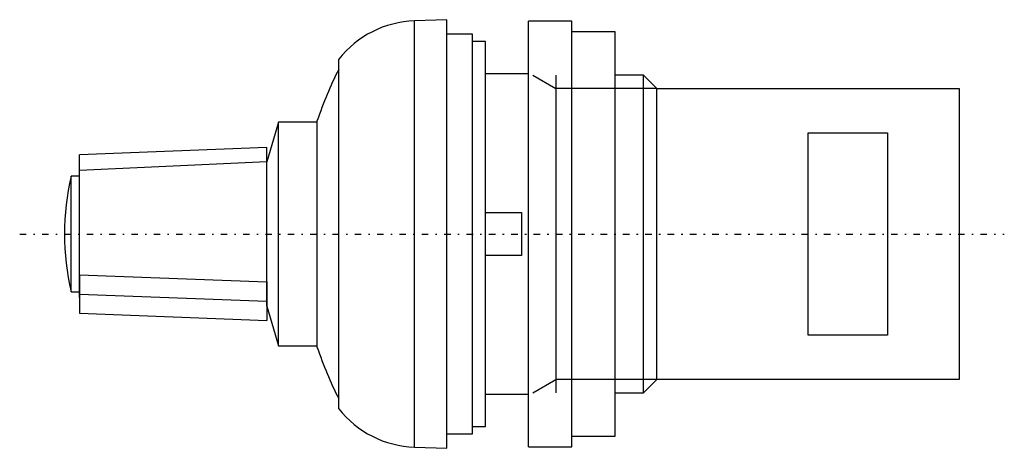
# Model space of a CAD drawing. Extents: x -65.2 to 3.1, y -14.8 to 14.8.
import ezdxf

# ---------------------------------------------------------------- set-up
doc = ezdxf.new("R2010")
doc.units = 0
doc.linetypes.add('CENTER', pattern=[1.5, 0.45, -0.5, 0.05, -0.5])
for name, color, linetype in [('AM_0', 7, 'CONTINUOUS'), ('AM_10', 7, 'CONTINUOUS'), ('AM_7', 7, 'CENTER')]:
    doc.layers.add(name, color=color, linetype=linetype)

msp = doc.modelspace()

# ---------------------------------------------------------------- linework, layer by layer
at = {"layer": 'AM_0', "color": 7, "linetype": 'CONTINUOUS'}
for p, q in [((-35.57, 14.85), (-37.814, 14.772)), ((-37.814, -14.772), (-37.814, 14.772)), ((-35.57, -14.85), (-35.57, 14.85)), ((-26.9, 14.75), (-29.9, 14.75)), ((-29.9, -14.75), (-29.9, 14.75)), ((-26.9, -14.75), (-26.9, 14.75)), ((-33.8, 13.85), (-35.57, 13.85)), ((-33.8, -13.85), (-33.8, 13.85)), ((-23.9, 14), (-26.9, 14)), ((-23.9, -14), (-23.9, 14)), ((-32.9, 13.35), (-33.8, 13.35)), ((-32.9, -13.35), (-32.9, 13.35)), ((-43.07, -12.106), (-43.07, 12.106)), ((-29.9, 11.1), (-32.9, 11.1)), ((-21.92, 11), (-23.9, 11)), ((-21, 10.08), (-21.92, 11)), ((-21.92, -11), (-21.92, 11)), ((-21, -10.08), (-21, 10.08)), ((0, 10.05), (-21, 10.05)), ((0, -10.05), (0, 10.05)), ((-47.258, 7.75), (-48.058, 5)), ((-44.557, 7.75), (-47.258, 7.75)), ((-47.258, -7.75), (-47.258, 7.75)), ((-44.557, -7.859), (-44.557, 7.859)), ((-10.5, 7), (-5, 7)), ((-10.5, -7), (-10.5, 7)), ((-5, 7), (-5, -7)), ((-48.058, 5.984), (-61.057, 5.493)), ((-61.057, -4.4), (-61.057, 5.493)), ((-48.058, -5), (-48.058, 5.984)), ((-48.058, 5), (-61.057, 4.4)), ((-61.057, 4), (-61.637, 4)), ((-61.637, -4), (-61.637, 4)), ((-32.9, 1.5), (-30.4, 1.5)), ((-30.4, 1.5), (-30.4, -1.5)), ((-30.4, -1.5), (-32.9, -1.5)), ((-61.057, -2.819), (-61.057, -5.493)), ((-61.057, -2.819), (-48.058, -3.326)), ((-48.058, -3.326), (-48.058, -5.984)), ((-61.637, -4), (-61.057, -4)), ((-61.057, -4.173), (-48.058, -4.665)), ((-48.058, -5), (-47.258, -7.75)), ((-61.057, -5.493), (-48.058, -5.984)), ((-5, -7), (-10.5, -7)), ((-47.258, -7.75), (-44.557, -7.75)), ((-21.92, -11), (-21, -10.08)), ((-21, -10.05), (0, -10.05)), ((-32.9, -11.1), (-29.9, -11.1)), ((-23.9, -11), (-21.92, -11)), ((-33.8, -13.35), (-32.9, -13.35)), ((-35.57, -13.85), (-33.8, -13.85)), ((-26.9, -14), (-23.9, -14)), ((-37.814, -14.772), (-35.57, -14.85)), ((-29.9, -14.75), (-26.9, -14.75))]:
    msp.add_line(p, q, dxfattribs=at)
for centre, radius, start, end in [((-37.57, 7.776), 7, 91.99979, 141.78679), ((-20.825, 0), 25, 152.84813, 161.67712), ((-44.6, 0), 17.5, 166.78702, 193.21298), ((-20.825, 0), 25, 198.32288, 207.15187), ((-37.57, -7.776), 7, 218.21321, 268.00021)]:
    msp.add_arc(centre, radius, start, end, dxfattribs=at)
at = {"layer": 'AM_10', "color": 7, "linetype": 'CONTINUOUS'}
for p, q in [((-29.6, 11), (-28.007, 10.08)), ((-28.007, 11), (-28.007, -11)), ((-21, 10.08), (-28.007, 10.08)), ((-29.6, -11), (-28.007, -10.08)), ((-21, -10.08), (-28.007, -10.08))]:
    msp.add_line(p, q, dxfattribs=at)
at = {"layer": 'AM_7', "color": 4, "linetype": 'CENTER'}
msp.add_line((-65.205, 0), (3.105, 0), dxfattribs=at)

doc.saveas('drawing.dxf')
